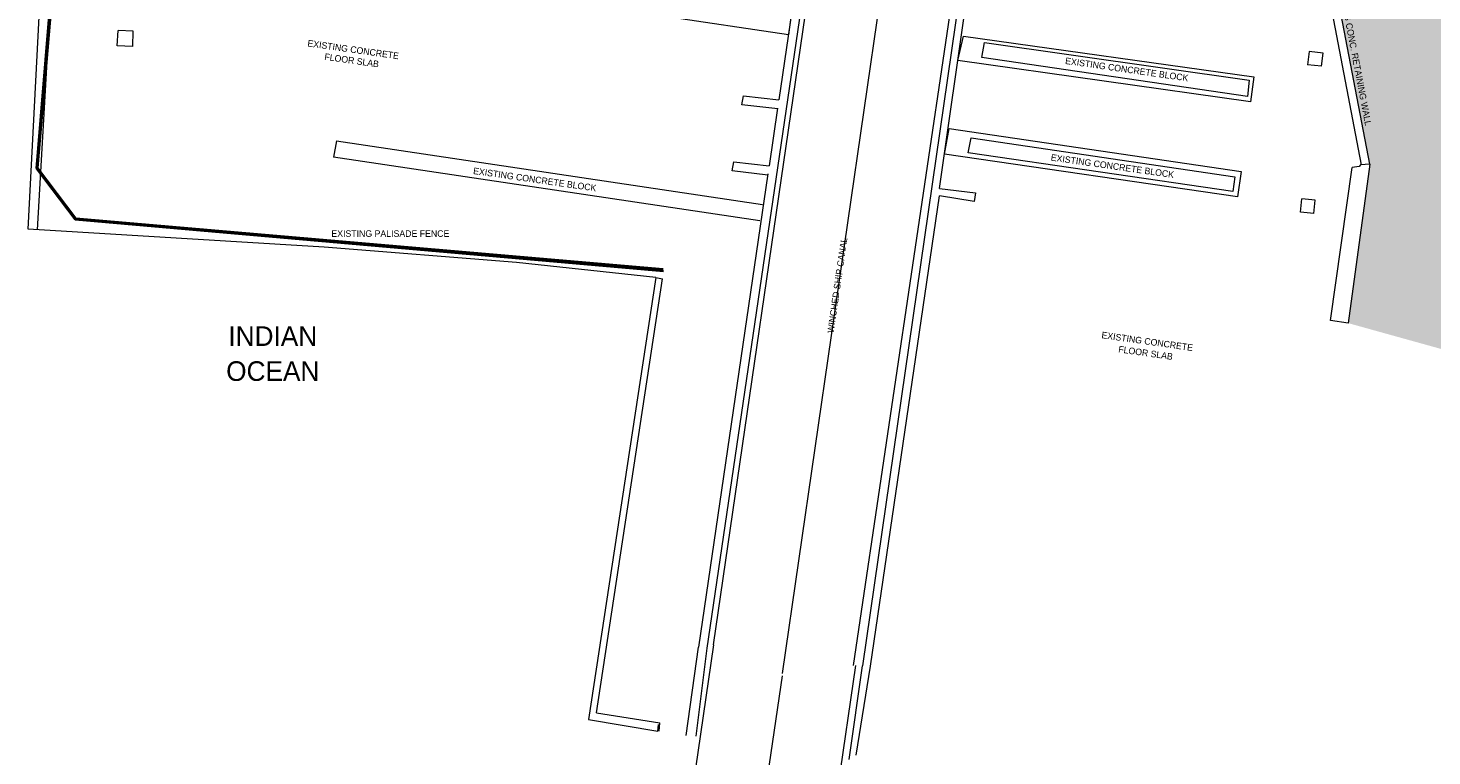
# Model space of a CAD drawing. Header units: millimetres. Extents: x -738537 to 1850049, y -250217 to 604013.
# Tile 86 of 220: x -132440 to -78726, y 27282 to 55129. Entities that reach past the tile are written whole.
import ezdxf

# ---------------------------------------------------------------- set-up
doc = ezdxf.new("R2010")
doc.units = ezdxf.units.MM
doc.header["$MEASUREMENT"] = 0
for name, color, linetype, lineweight in [('A_SITE 3D_Pen_No__128', 9, 'Continuous', 0), ('A_SURVEY_Pen_No__6', 7, 'Continuous', 5), ('C_TEXT GA_Pen_No__6', 7, 'Continuous', 5), ('PALLISADE FENCE_Pen_No__1', 214, 'Continuous', 35), ('SEWER LINE_Pen_No__4', 5, 'Continuous', 5), ('TOPO_Pen_No__128', 9, 'Continuous', 0)]:
    doc.layers.add(name, color=color, linetype=linetype, lineweight=lineweight)
doc.styles.add('GENERATED_STYLE_1', font='GOTHIC.TTF')
doc.styles.add('GENERATED_STYLE_2', font='arial.ttf')

msp = doc.modelspace()

# ---------------------------------------------------------------- hatches: boundary and pattern name
at = {"layer": 'A_SITE 3D_Pen_No__128', "linetype": 'Continuous', "lineweight": 0}
h = msp.add_hatch(dxfattribs=at)
h.set_pattern_fill('HATCH__STONE', color=9, style=0, pattern_type=2)
h.set_pattern_definition([(45, (20053.95, 1383.6), (-111.36932, 111.36932), [0, -105, 0, -157.5]), (110, (20403.95, 1383.6), (148.00159, 53.86817), [0, -77, 0, -133])])
h.paths.add_polyline_path([(-92399.2, 91976.2), (-92399.2, 86367.7), (-92211.2, 83105.1), (-91702.8, 81394), (-88495.8, 78785.4), (-83985.4, 74467.2), (-77386.9, 72674, -0.490366), (-77693.6, 68304.7), (-77677.9, 68281.3), (-81731.7, 64700.4), (-82669.2, 58112.6), (-81098.6, 49918.9), (-81932.9, 43841.4), (-72744.5, 41287), (-70898.9, 49057.7), (-70640.2, 50105.4), (-75881.1, 51427.5), (-78565.6, 57816.5), (-78083, 63212.9), (-74828.2, 66023.3), (-69857.4, 69302.6), (-67249.5, 71515.2), (-33839.8, 64542.7), (-26294, 62204.9, -0.3705933), (-18479.5, 48222.7), (-20516, 36464.5), (-31678.4, -32829.8), (-23762.3, -34072.4), (-16488.5, 13069), (-16126.8, 13654.8, -0.6121698), (18400.2, 24926.8), (44928.1, 1928.6), (59754.9, -1655.8), (66431.1, 12848.8, 0.0526194), (34694.7, 41438.7), (14525.1, 53987.1), (2236.2, 60095.2), (-12268.3, 65886.3), (-22426.9, 70473.5), (-21400.4, 73732.7), (-34191.2, 77049), (-35844.4, 73561.5), (-45410.9, 75648.1), (-47811, 76122.9), (-53877.2, 78982.5), (-57604.9, 84607.4), (-57910.5, 85281), (-57653.5, 85995), (-59638.6, 92151.6), (-69130.1, 89157.6), (-67919, 85319.5), (-67867.6, 84420.9), (-68163.7, 82369.7), (-68528.6, 80917.5), (-68959.3, 79690.8), (-70191.6, 78471.5), (-75775.8, 78209.1), (-80162.4, 79600.8), (-81078.9, 80039.2), (-84856.4, 82687.8), (-85562.7, 83478.7, -0.116634), (-85899.2, 84290.4), (-85899.2, 86184), (-85899.2, 91976.2)])

# ---------------------------------------------------------------- linework, layer by layer
at = {"layer": 'A_SURVEY_Pen_No__6', "color": 251, "linetype": 'Continuous', "lineweight": 5, "true_color": 0x636466}
for p, q in [((-129026.6, 54450), (-128999.4, 55041.4)), ((-128416.9, 55014.6), (-128999.4, 55041.4)), ((-128433.2, 54422.7), (-128416.9, 55014.6)), ((-128444.1, 54423.3), (-129026.6, 54450)), ((-120634.2, 50812.3), (-120749.1, 50194.7))]:
    msp.add_line(p, q, dxfattribs=at)
at = {"layer": 'PALLISADE FENCE_Pen_No__1', "color": 18, "linetype": 'Continuous', "lineweight": 35, "true_color": 0x000000}
for p, q in [((-131602.5, 55917.3), (-132124.4, 49762.6)), ((-131553.4, 55913.9), (-132073.8, 49777.2)), ((-132124.4, 49762.6), (-130637.1, 47800.3)), ((-132073.8, 49777.2), (-130611.2, 47847.6)), ((-108145.1, 45906.1), (-130611.2, 47847.6)), ((-108129.6, 45834.7), (-130637.1, 47800.3))]:
    msp.add_line(p, q, dxfattribs=at)
at = {"layer": 'SEWER LINE_Pen_No__4', "color": 5, "linetype": 'Continuous', "lineweight": 5}
for p, q in [((-81420.9, 49900.5), (-82983.5, 58052.4)), ((-81098.6, 49918.9), (-82669.2, 58112.6)), ((-82609.8, 43942.9), (-81782.4, 49789.7)), ((-81098.6, 49918.9), (-81932.9, 43841.4)), ((-81514.5, 49835), (-81782.4, 49789.7)), ((-81458.1, 49898.4), (-81514.5, 49835)), ((-81098.6, 49918.9), (-81458.1, 49898.4)), ((-81932.9, 43841.4), (-82609.8, 43942.9))]:
    msp.add_line(p, q, dxfattribs=at)
at = {"layer": 'TOPO_Pen_No__128', "color": 251, "linetype": 'Continuous', "lineweight": 5, "true_color": 0x636466}
for p, q in [((-132085.9, 47411), (-130304.1, 78004.7)), ((-132440.4, 47432.5), (-131122.5, 72719)), ((-106209.6, 31534.7), (-101325.8, 65048.3)), ((-98556.3, 65136.7), (-103582.2, 30429.9)), ((-95633.6, 64472.5), (-100514.3, 30728.7)), ((-97572.9, 48996.5), (-95352.4, 64458.6)), ((-106452.9, 31410.6), (-101675.3, 63979.7)), ((-100852.4, 30739.4), (-95879.8, 64398.3)), ((-102946.7, 57663.7), (-103718.9, 52388.7)), ((-103347.5, 54866.2), (-119471.7, 57279.2)), ((-103212.7, 55835.5), (-103347.5, 54866.2)), ((-96870.9, 53884.6), (-96643.9, 54819)), ((-96643.9, 54819), (-85536.8, 53260.9)), ((-95945.8, 53997.6), (-95848.6, 54574.1)), ((-95848.6, 54574.1), (-85720.2, 53140.2)), ((-85672.8, 52311.6), (-96870.9, 53884.6)), ((-85784.6, 52515.5), (-95945.8, 53997.6)), ((-83423.9, 54234), (-83480.2, 53729.1)), ((-82945.9, 53669.5), (-83480.2, 53729.1)), ((-82884.6, 54173.9), (-83423.9, 54234)), ((-82945.9, 53669.5), (-82884.6, 54173.9)), ((-85536.8, 53260.9), (-85672.8, 52311.6)), ((-85720.2, 53140.2), (-85784.6, 52515.5)), ((-105130.3, 52197.8), (-105069.8, 52541.8)), ((-103758.8, 52035.9), (-105130.3, 52197.8)), ((-105069.8, 52541.8), (-103718.9, 52388.7)), ((-103765.4, 52070.5), (-104090.1, 49852.8)), ((-97377, 50299.8), (-97203.3, 51291.3)), ((-97203.3, 51291.3), (-86020.6, 49637.3)), ((-120634.2, 50812.3), (-104342.4, 48385.4)), ((-96468.5, 50351.8), (-96351.3, 50929.4)), ((-96351.3, 50929.4), (-86269.9, 49442.8)), ((-104443.1, 47748.9), (-120749.1, 50194.7)), ((-105501.5, 49661.8), (-105441, 50005.9)), ((-105441, 50005.9), (-104090.1, 49852.8)), ((-86165.4, 48667.5), (-97377, 50299.8)), ((-86347.7, 48877.4), (-96468.5, 50351.8)), ((-104134.2, 49551.5), (-106785.2, 31441.7)), ((-104130, 49499.9), (-105501.5, 49661.8)), ((-86269.9, 49442.8), (-86347.7, 48877.4)), ((-86020.6, 49637.3), (-86165.4, 48667.5)), ((-97572.9, 48996.5), (-96190.8, 48825.1)), ((-100203.1, 30716.4), (-97566.8, 48716.4)), ((-96241.9, 48491.7), (-97566.8, 48716.4)), ((-96190.8, 48825.1), (-96241.9, 48491.7)), ((-83750, 48083.2), (-83698.9, 48600.7)), ((-83193.3, 48550.8), (-83698.9, 48600.7)), ((-83244.5, 48033.3), (-83193.3, 48550.8)), ((-83244.5, 48033.3), (-83758.2, 48084)), ((-121112.9, 46748.3), (-132440.4, 47432.5)), ((-113747.1, 46158.1), (-121112.9, 46748.3)), ((-108425.5, 45581.1), (-113747.1, 46158.1)), ((-108425.5, 45581.1), (-110994.2, 28676.8)), ((-110687.9, 28924.7), (-108162.5, 45536)), ((-108425.5, 45581.1), (-108162.5, 45536)), ((-106209.6, 31534.7), (-107504.1, 22646.2)), ((-107263.4, 28068.8), (-106785.2, 31441.7)), ((-106881.2, 28040.6), (-106452.9, 31410.6)), ((-102048.6, 22006.8), (-100765.6, 30744.3)), ((-101020.4, 27143.9), (-100514.3, 30728.7)), ((-100759.4, 27309.1), (-100203.1, 30716.4)), ((-104837.8, 21737), (-103577.3, 30343.1)), ((-110994.2, 28676.8), (-108344.2, 28227.4)), ((-110687.9, 28924.7), (-108262.1, 28542.6)), ((-108344.2, 28227.4), (-108318.5, 28479.2)), ((-108294.3, 28230.2), (-108262.1, 28542.6)), ((-108294.3, 28230.2), (-108262.1, 28542.6))]:
    msp.add_line(p, q, dxfattribs=at)

# ---------------------------------------------------------------- texts
at = {"layer": 'A_SURVEY_Pen_No__6', "color": 7, "linetype": 'Continuous', "lineweight": 5, "insert": (-81687.7, 54173.3), "char_height": 250, "attachment_point": 5, "rotation": 280.85074, "style": 'GENERATED_STYLE_1'}
msp.add_mtext('\\A1;{\\pqc;\\fCentury Gothic|b0|i0|c0|p34;EXISTING CONC. RETAINING WALL}', dxfattribs=at)
at = {"layer": 'A_SURVEY_Pen_No__6', "color": 251, "linetype": 'Continuous', "lineweight": 5, "true_color": 0x636466, "char_height": 250, "attachment_point": 5, "style": 'GENERATED_STYLE_1'}
for s, insert, rotation in [('\\A1;{\\pqc;\\fCentury Gothic|b0|i0|c0|p34;EXISTING CONCRETE \\P\\pqc;\\fCentury Gothic|b0|i0|c0|p34;FLOOR SLAB}', (-120028.1, 54098.3), 351.91284), ('\\A1;{\\pqc;\\fCentury Gothic|b0|i0|c0|p34;EXISTING CONCRETE BLOCK}', (-90400.3, 53546.6), 351.91284), ('\\A1;{\\pqc;\\fCentury Gothic|b0|i0|c0|p34;EXISTING CONCRETE BLOCK}', (-90950.1, 49849.2), 351.91284), ('\\A1;{\\pqc;\\fCentury Gothic|b0|i0|c0|p34;EXISTING CONCRETE BLOCK}', (-113052, 49335.9), 351.91284), ('\\A1;{\\pqc;\\fCentury Gothic|b0|i0|c0|p34;WINCHED \\fCentury Gothic|b0|i0|c0|p34;SHIP \\fCentury Gothic|b0|i0|c0|p34;CANAL}', (-101475.7, 45286), 81.76023)]:
    msp.add_mtext(s, dxfattribs=dict(at, insert=insert, rotation=rotation))
at = {"layer": 'A_SURVEY_Pen_No__6', "color": 7, "linetype": 'Continuous', "lineweight": 5, "insert": (-123077, 42669.7), "char_height": 750, "width": 5408.322, "attachment_point": 5, "line_spacing_factor": 1.0699, "style": 'GENERATED_STYLE_1'}
msp.add_mtext('\\A1;{\\pqc;\\fCentury Gothic|b0|i0|c0|p34;INDIAN OCEAN}', dxfattribs=at)
at = {"layer": 'A_SURVEY_Pen_No__6', "color": 251, "linetype": 'Continuous', "lineweight": 5, "true_color": 0x636466, "insert": (-89648.5, 42920.7), "char_height": 250, "attachment_point": 5, "rotation": 351.91284, "line_spacing_factor": 1.070163, "style": 'GENERATED_STYLE_1'}
msp.add_mtext('\\A1;{\\pqc;\\fCentury Gothic|b0|i0|c0|p34;EXISTING CONCRETE \\P\\pqc;\\fCentury Gothic|b0|i0|c0|p34;FLOOR SLAB}', dxfattribs=at)
at = {"layer": 'C_TEXT GA_Pen_No__6', "color": 18, "linetype": 'Continuous', "lineweight": 5, "true_color": 0x000000, "insert": (-120835.5, 47264.5), "char_height": 250, "attachment_point": 4, "line_spacing_factor": 0.923713, "style": 'GENERATED_STYLE_2'}
msp.add_mtext('\\A1;{\\pqc;\\fCentury Gothic|b0|i0|c0|p34;EXISTING PALISADE FENCE}', dxfattribs=at)

doc.saveas('drawing.dxf')
